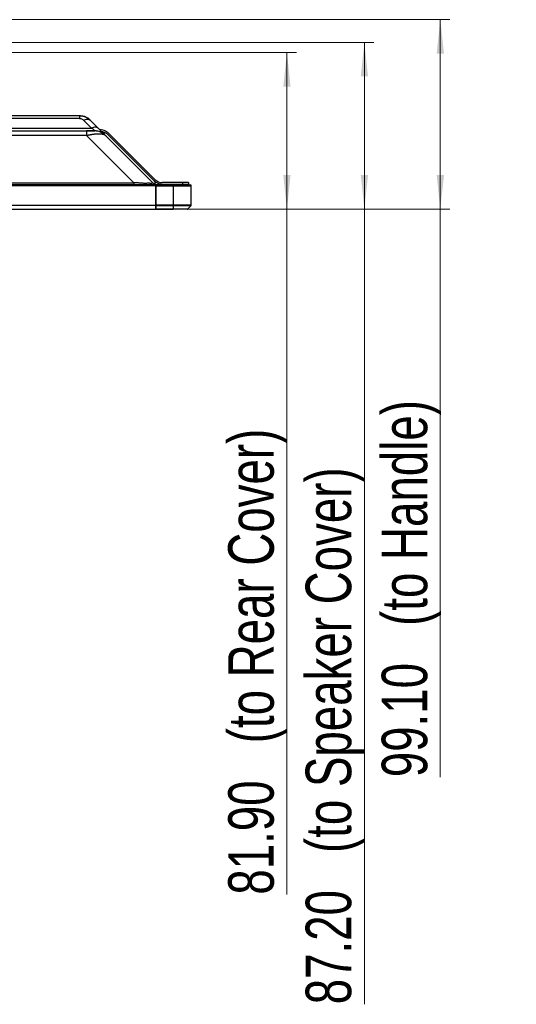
# Model space of a CAD drawing. Header units: millimetres. Extents: x 0 to 1118, y 0 to 864.
# Tile 59 of 256: x 534 to 585, y 596 to 699. Entities that reach past the tile are written whole.
import ezdxf

# ---------------------------------------------------------------- set-up
doc = ezdxf.new("R2010")
doc.units = ezdxf.units.MM
doc.styles.add('SLDTEXTSTYLE5', font='TXT', dxfattribs={"width": 0.75})
doc.dimstyles.new('SLDDIMSTYLE5', dxfattribs={"dimtxt": 4.7625, "dimasz": 3.556, "dimexe": 0, "dimexo": 0.0625, "dimgap": 1.190625, "dimtad": 1, "dimlfac": 5, "dimrnd": 1e-09, "dimzin": 4, "dimdsep": 46, "dimtxsty": 'SLDTEXTSTYLE5', "dimsah": 1, "dimcen": 0.09, "dimadec": 0, "dimazin": 1, "dimtfac": 1, "dimtofl": 0, "dimtmove": 0, "dimatfit": 3, "dimfxl": 1, "dimfrac": 2, "dimtolj": 1, "dimtzin": 12, "dimarcsym": 0})

# ---------------------------------------------------------------- blocks, each defined once
blk = doc.blocks.new('_D_12')
at = {"color": 7, "linetype": 'Continuous', "lineweight": 0}
for p, q in [((531.91, 695.27), (562.47, 695.27)), ((561.47, 678.89), (561.47, 695.27)), ((550.56, 678.89), (562.47, 678.89)), ((561.47, 678.89), (561.47, 607.16))]:
    blk.add_line(p, q, dxfattribs=at)
at = {"color": 7, "linetype": 'Continuous', "lineweight": 18}
for points in [[(561.47, 695.27), (561.09, 691.71), (561.85, 691.71)], [(561.47, 678.89), (561.85, 682.44), (561.09, 682.44)]]:
    blk.add_solid(points, dxfattribs=at)
at = {"color": 7, "linetype": 'Continuous', "lineweight": 18, "attachment_point": 1, "rotation": 90, "style": 'SLDTEXTSTYLE5'}
for s, insert, char_height in [('(to Rear Cover)', (555.33, 623), 4.7625), ('81.90', (555.33, 607.16), 4.762)]:
    blk.add_mtext(s, dxfattribs=dict(at, insert=insert, char_height=char_height))
blk = doc.blocks.new('_D_13')
at = {"color": 7, "linetype": 'Continuous', "lineweight": 0}
for p, q in [((436.84, 696.33), (570.57, 696.33)), ((569.57, 696.33), (569.57, 678.89)), ((550.56, 678.89), (570.57, 678.89)), ((569.57, 678.89), (569.57, 595.69))]:
    blk.add_line(p, q, dxfattribs=at)
at = {"color": 7, "linetype": 'Continuous', "lineweight": 18}
for points in [[(569.57, 696.33), (569.19, 692.77), (569.95, 692.77)], [(569.57, 678.89), (569.95, 682.44), (569.19, 682.44)]]:
    blk.add_solid(points, dxfattribs=at)
at = {"color": 7, "linetype": 'Continuous', "lineweight": 18, "attachment_point": 1, "rotation": 90, "style": 'SLDTEXTSTYLE5'}
for s, insert, char_height in [('(to Speaker Cover)', (563.43, 611.52), 4.7625), ('87.20', (563.43, 595.69), 4.762)]:
    blk.add_mtext(s, dxfattribs=dict(at, insert=insert, char_height=char_height))
blk = doc.blocks.new('_D_14')
at = {"color": 7, "linetype": 'Continuous', "lineweight": 0}
for p, q in [((520.02, 698.71), (578.51, 698.71)), ((577.51, 698.71), (577.51, 678.89)), ((550.56, 678.89), (578.51, 678.89)), ((577.51, 678.89), (577.51, 619.45))]:
    blk.add_line(p, q, dxfattribs=at)
at = {"color": 7, "linetype": 'Continuous', "lineweight": 18}
for points in [[(577.51, 698.71), (577.13, 695.15), (577.9, 695.15)], [(577.51, 678.89), (577.9, 682.44), (577.13, 682.44)]]:
    blk.add_solid(points, dxfattribs=at)
at = {"color": 7, "linetype": 'Continuous', "lineweight": 18, "attachment_point": 1, "rotation": 90, "style": 'SLDTEXTSTYLE5'}
for s, insert, char_height in [('(to Handle)', (571.38, 635.28), 4.7625), ('99.10', (571.38, 619.45), 4.762)]:
    blk.add_mtext(s, dxfattribs=dict(at, insert=insert, char_height=char_height))

msp = doc.modelspace()

# ---------------------------------------------------------------- linework, layer by layer
at = {"color": 7, "linetype": 'Continuous', "lineweight": 25}
for p, q in [((443.6424, 688.6679), (539.7637, 688.6679)), ((539.7637, 688.375), (443.6424, 688.375)), ((540.1879, 688.1992), (541.0264, 687.3607)), ((541.7335, 687.3607), (540.895, 688.1992)), ((519.9906, 687.3607), (541.0264, 687.3607)), ((540.5151, 686.5992), (444.6565, 686.5992)), ((444.6566, 687.0679), (540.5151, 687.0679)), ((540.5151, 686.5992), (545.4708, 681.6436)), ((547.4507, 681.6436), (542.495, 686.5992)), ((547.5858, 681.8476), (542.8459, 686.5875)), ((542.9591, 686.7006), (547.6992, 681.9606)), ((164.499, 681.4679), (549.587, 681.4679)), ((547.742, 681.4279), (166.342, 681.4279)), ((547.742, 681.3279), (166.342, 681.3279)), ((168.6152, 681.6436), (545.4708, 681.6436)), ((547.6999, 681.7336), (547.5858, 681.8476)), ((547.6999, 681.7336), (547.6999, 681.7476)), ((547.6999, 681.6079), (547.6999, 681.7336)), ((547.742, 681.3279), (547.742, 681.4279)), ((547.742, 679.2879), (547.742, 681.3279)), ((549.567, 681.4279), (547.767, 681.4279)), ((547.767, 681.3279), (547.767, 681.4279)), ((547.767, 681.3279), (549.567, 681.3279)), ((547.767, 681.3279), (547.767, 679.3044)), ((550.587, 681.6679), (548.4061, 681.6679)), ((548.4061, 681.5079), (550.587, 681.5079)), ((549.567, 681.4279), (549.567, 681.3279)), ((549.567, 681.4279), (551.367, 681.4279)), ((549.567, 681.3279), (551.467, 681.3279)), ((549.567, 681.3279), (549.567, 679.3044)), ((550.747, 681.4679), (549.587, 681.4679)), ((550.587, 681.5079), (550.587, 681.6679)), ((551.187, 681.6679), (550.587, 681.6679)), ((550.587, 681.5079), (551.187, 681.5079)), ((551.187, 681.6679), (551.187, 681.5079)), ((551.467, 679.3044), (551.467, 681.3279)), ((547.767, 680.5279), (547.742, 680.5279)), ((166.342, 679.2879), (547.742, 679.2879)), ((547.767, 679.9279), (547.742, 679.9279)), ((547.742, 679.2879), (547.742, 678.8879)), ((547.767, 679.2279), (547.742, 679.2279)), ((547.742, 679.1879), (547.767, 679.1879)), ((547.767, 679.2761), (547.767, 679.3044)), ((549.567, 679.3044), (547.767, 679.3044)), ((547.767, 679.2761), (549.567, 679.2761)), ((547.767, 678.8996), (547.767, 679.2761)), ((549.567, 678.8996), (547.767, 678.8996)), ((547.767, 678.8879), (547.767, 678.8996)), ((549.567, 679.3044), (549.567, 679.2761)), ((551.467, 679.3044), (549.567, 679.3044)), ((549.567, 679.2761), (551.4553, 679.2761)), ((549.567, 679.2761), (549.567, 678.8996)), ((551.0787, 678.8996), (549.567, 678.8996)), ((549.567, 678.8996), (549.567, 678.8879)), ((551.067, 678.8879), (551.0787, 678.8996)), ((551.0787, 678.8996), (551.4553, 679.2761)), ((551.4553, 679.2761), (551.467, 679.2879)), ((551.467, 679.3044), (551.467, 679.2879)), ((166.342, 678.8879), (547.742, 678.8879)), ((547.742, 678.8879), (547.767, 678.8879)), ((547.767, 678.8879), (549.567, 678.8879)), ((551.0504, 678.8879), (549.567, 678.8879)), ((551.067, 678.8879), (551.0504, 678.8879))]:
    msp.add_line(p, q, dxfattribs=at)
at = {"color": 8, "linetype": 'Continuous', "lineweight": 25}
for p, q in [((547.767, 681.2279), (547.742, 681.2279)), ((549.587, 681.4279), (549.587, 681.4679)), ((547.767, 679.8279), (547.742, 679.8279)), ((547.767, 679.4176), (547.742, 679.4176)), ((547.767, 679.3468), (547.742, 679.3468)), ((547.767, 679.2571), (547.742, 679.2571))]:
    msp.add_line(p, q, dxfattribs=at)
at = {"color": 7, "linetype": 'Continuous', "lineweight": 25}
for centre, radius, start, end in [((541.6863, 685.4279), 1.8, 45, 82.641733), ((541.6863, 685.4279), 1.64, 45, 79.657624), ((548.4061, 682.6679), 1.16, 225, 270), ((547.5999, 681.6079), 0.1, 270, 360), ((548.4061, 682.6679), 1, 225.015075, 270), ((550.747, 681.2279), 0.24, 56.44269, 90), ((551.367, 681.3279), 0.1, 0, 90), ((551.0504, 678.9279), 0.04, 270, 315), ((551.427, 679.3044), 0.04, 315, 0)]:
    msp.add_arc(centre, radius, start, end, dxfattribs=at)
for points, knots in [([(539.7637, 688.6679), (539.7637, 688.6679), (539.7637, 688.6418), (539.7637, 688.5416), (539.7637, 688.4675), (539.7637, 688.375)], [0, 0, 0, 0, 0.5, 0.5, 1, 1, 1, 1]), ([(539.7637, 688.6679), (539.7821, 688.6677), (539.8189, 688.6673), (539.874, 688.6643), (539.9291, 688.6595), (539.984, 688.6528), (540.0387, 688.6443), (540.093, 688.6339), (540.1468, 688.6216), (540.2001, 688.6075), (540.2528, 688.5916), (540.3048, 688.5739), (540.3561, 688.5545), (540.4066, 688.5333), (540.4563, 688.5105), (540.505, 688.4861), (540.5529, 688.4601), (540.5997, 688.4325), (540.6454, 688.4033), (540.6901, 688.3727), (540.7336, 688.3407), (540.7759, 688.3074), (540.817, 688.2726), (540.8569, 688.2367), (540.8823, 688.2117), (540.895, 688.1992)], [0, 0, 0, 0, 0.04336148, 0.08677493, 0.13024451, 0.17376387, 0.21731592, 0.26087249, 0.30439558, 0.34787856, 0.39135191, 0.43483371, 0.47832668, 0.52181826, 0.56528414, 0.60872872, 0.65217406, 0.69563219, 0.73910462, 0.78258256, 0.82605821, 0.86953802, 0.91302482, 0.95651528, 1, 1, 1, 1]), ([(539.7637, 688.375), (539.817, 688.3748), (539.9228, 688.3594), (540.0709, 688.2973), (540.1524, 688.2349), (540.1879, 688.1992)], [0, 0, 0, 0, 0.30715244, 0.63154782, 1, 1, 1, 1]), ([(540.1879, 688.1992), (540.3304, 688.2705), (540.4728, 688.3086), (540.7196, 688.3086), (540.8238, 688.2705), (540.895, 688.1992)], [0, 0, 0, 0, 0.5, 0.5, 1, 1, 1, 1]), ([(540.837, 688.2457), (540.7724, 688.3011), (540.6398, 688.4149), (540.4429, 688.5286), (540.3078, 688.5672), (540.2684, 688.5784)], [0, 0, 0, 0, 0.40181756, 0.82572464, 1, 1, 1, 1]), ([(541.7335, 687.3607), (541.6623, 687.432), (541.5581, 687.4701), (541.3113, 687.4701), (541.1689, 687.432), (541.0264, 687.3607)], [0, 0, 0, 0, 0.5, 0.5, 1, 1, 1, 1]), ([(541.3637, 687.0679), (541.364, 687.0681), (541.3646, 687.0685), (541.3652, 687.0717), (541.3647, 687.0767), (541.3626, 687.0837), (541.3582, 687.0925), (541.3515, 687.103), (541.3423, 687.1153), (541.3306, 687.1292), (541.3164, 687.1446), (541.2999, 687.1614), (541.2811, 687.1794), (541.26, 687.1985), (541.2369, 687.2185), (541.2117, 687.2392), (541.1847, 687.2603), (541.1559, 687.2815), (541.1254, 687.3025), (541.0936, 687.323), (541.0608, 687.3426), (541.0378, 687.3547), (541.0264, 687.3608)], [0, 0, 0, 0, 0.05113104, 0.1017842, 0.15187461, 0.20148072, 0.25077576, 0.29993846, 0.34914078, 0.39852399, 0.44817834, 0.49816151, 0.5484773, 0.59909966, 0.64995878, 0.7009539, 0.75196087, 0.80281133, 0.85331817, 0.90325984, 0.95228142, 1, 1, 1, 1]), ([(542.4229, 686.6713), (542.3709, 686.7234), (542.2656, 686.8287), (542.009, 687.0852), (541.8254, 687.2689), (541.7335, 687.3607)], [0, 0, 0, 0, 0.32794005, 0.66368859, 1, 1, 1, 1]), ([(540.5151, 687.0679), (540.5304, 687.0679), (540.561, 687.0679), (540.607, 687.0679), (540.6534, 687.0678), (540.6997, 687.0678), (540.7458, 687.0678), (540.7914, 687.0678), (540.8363, 687.0678), (540.8802, 687.0678), (540.9229, 687.0678), (540.9643, 687.0678), (541.0041, 687.0677), (541.0421, 687.0677), (541.0784, 687.0677), (541.1128, 687.0677), (541.1453, 687.0677), (541.1758, 687.0677), (541.2043, 687.0677), (541.2305, 687.0678), (541.2545, 687.0678), (541.2761, 687.0678), (541.301, 687.0678), (541.3261, 687.0678), (541.3471, 687.0678), (541.3603, 687.0679), (541.3626, 687.0679), (541.3637, 687.0679)], [0, 0, 0, 0, 0.034060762, 0.068594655, 0.103495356, 0.138663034, 0.174006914, 0.209445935, 0.24490507, 0.2803229, 0.315651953, 0.350862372, 0.385941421, 0.420894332, 0.455743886, 0.490526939, 0.525292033, 0.560090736, 0.594968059, 0.629957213, 0.66507435, 0.700318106, 0.735669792, 0.80252899, 0.869248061, 0.935291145, 1, 1, 1, 1]), ([(540.5151, 687.0679), (540.5151, 687.0679), (540.5151, 687.0262), (540.5151, 686.8659), (540.5151, 686.7473), (540.5151, 686.5992)], [0, 0, 0, 0, 0.5, 0.5, 1, 1, 1, 1]), ([(541.5031, 687.0618), (541.4927, 687.0618), (541.4772, 687.0618), (541.3618, 687.0618), (541.2405, 687.0618), (541.0857, 687.0617), (540.847, 687.0617), (540.6482, 687.0617), (540.5151, 687.0617)], [0, 0, 0, 0, 0.25157261, 0.37602865, 0.49997016, 0.62390191, 0.74833398, 1, 1, 1, 1]), ([(540.5151, 686.5992), (540.5377, 686.6044), (540.5828, 686.6148), (540.6501, 686.6296), (540.7171, 686.6439), (540.7836, 686.6576), (540.8497, 686.6706), (540.9152, 686.6829), (540.9802, 686.6945), (541.0445, 686.7054), (541.1081, 686.7155), (541.171, 686.7249), (541.2331, 686.7335), (541.2943, 686.7413), (541.3546, 686.7482), (541.4139, 686.7544), (541.4722, 686.7597), (541.5294, 686.7643), (541.5854, 686.7679), (541.6403, 686.7707), (541.6939, 686.7727), (541.7462, 686.7738), (541.7972, 686.7741), (541.8468, 686.7736), (541.8949, 686.7722), (541.9416, 686.77), (541.9867, 686.767), (542.0303, 686.7631), (542.0724, 686.7583), (542.1128, 686.7527), (542.1517, 686.7463), (542.1888, 686.7391), (542.2337, 686.729), (542.2842, 686.7151), (542.3379, 686.6964), (542.386, 686.6753), (542.4283, 686.652), (542.4653, 686.6268), (542.4851, 686.6084), (542.495, 686.5992)], [0, 0, 0, 0, 0.02394508, 0.04790063, 0.07186494, 0.09583639, 0.11981345, 0.14379472, 0.16777889, 0.19176478, 0.21575134, 0.23973763, 0.26372286, 0.28770636, 0.31168763, 0.33566628, 0.3596421, 0.38361504, 0.40758521, 0.43155287, 0.45551847, 0.47948265, 0.50344622, 0.52741015, 0.55137531, 0.57534242, 0.59931199, 0.62328435, 0.64725965, 0.6712379, 0.69521891, 0.71920237, 0.74318779, 0.78601414, 0.82884004, 0.87165944, 0.91446505, 0.95724842, 1, 1, 1, 1]), ([(542.495, 686.5992), (542.347, 686.7473), (542.1695, 686.8659), (541.7825, 687.0262), (541.5731, 687.0679), (541.3637, 687.0679)], [0, 0, 0, 0, 0.5, 0.5, 1, 1, 1, 1]), ([(547.4507, 681.6436), (547.45, 681.6442), (547.4485, 681.6453), (547.4465, 681.6448), (547.4445, 681.6429), (547.4423, 681.6398), (547.4395, 681.6356), (547.4361, 681.6307), (547.4316, 681.6253), (547.4259, 681.6195), (547.4187, 681.6135), (547.4097, 681.6075), (547.3987, 681.6018), (547.3852, 681.5964), (547.3689, 681.5916), (547.3434, 681.5865), (547.3035, 681.5825), (547.2423, 681.5815), (547.168, 681.5844), (547.0848, 681.5876), (546.996, 681.5885), (546.9, 681.5874), (546.7969, 681.584), (546.6843, 681.5813), (546.563, 681.5821), (546.4351, 681.5865), (546.3026, 681.5944), (546.167, 681.6046), (546.0293, 681.6156), (545.8902, 681.6264), (545.7506, 681.6357), (545.6107, 681.6426), (545.5174, 681.6433), (545.4708, 681.6436)], [0, 0, 0, 0, 0.02066369, 0.04131831, 0.06197134, 0.0826257, 0.10328128, 0.12393656, 0.14459018, 0.16524249, 0.18589715, 0.2065626, 0.22724097, 0.24791735, 0.26858607, 0.28925657, 0.3297334, 0.37017899, 0.41059783, 0.45106575, 0.49148885, 0.53191537, 0.57423573, 0.61650759, 0.65881666, 0.70114355, 0.74343796, 0.78574735, 0.82859796, 0.87145173, 0.9143256, 0.95718932, 1, 1, 1, 1]), ([(545.4708, 681.6436), (545.4708, 681.5881), (545.4708, 681.5436), (545.4708, 681.4835), (545.4708, 681.4679), (545.4708, 681.4679)], [0, 0, 0, 0, 0.5, 0.5, 1, 1, 1, 1]), ([(547.4507, 681.6436), (547.4794, 681.6164), (547.5188, 681.5791), (547.567, 681.555), (547.5799, 681.5485)], [0, 0, 0, 0, 0.73013885, 1, 1, 1, 1]), ([(547.6992, 681.4789), (547.704, 681.4799), (547.7207, 681.4833), (547.6785, 681.4976), (547.6244, 681.5221), (547.5971, 681.536), (547.5836, 681.5433), (547.5773, 681.5469), (547.5744, 681.5485)], [0, 0, 0, 0, 0.21604377, 0.75951241, 0.9179283, 0.96672169, 0.98466543, 1, 1, 1, 1]), ([(547.7429, 681.4767), (547.7441, 681.4773), (547.7481, 681.4793), (547.7348, 681.4832), (547.7029, 681.4931), (547.6912, 681.4967)], [0, 0, 0, 0, 0.23182418, 0.71694338, 1, 1, 1, 1])]:
    msp.add_open_spline(points, degree=3, knots=knots, dxfattribs=at)

# ---------------------------------------------------------------- dimensions: what is measured, and where the dimension line sits
at = {"color": 7, "linetype": 'Continuous', "lineweight": 18}
for base, p1, p2, text, picture, middle in [((577.5143, 678.8879), (519.0242, 698.707), (549.562, 678.8879), '<>(to Handle)', '_D_14', (577.5143, 644.8879)), ((569.5702, 678.8879), (435.842, 696.3279), (549.562, 678.8879), '<>(to Speaker Cover)', '_D_13', (569.5702, 632.8879)), ((561.467, 695.2679), (549.562, 678.8879), (530.907, 695.2679), '<>(to Rear Cover)', '_D_12', (561.467, 638.8879))]:
    dim = msp.add_linear_dim(base=base, p1=p1, p2=p2, angle=90, text=text, dimstyle='SLDDIMSTYLE5', dxfattribs=at)
    dim.commit()
    dim.dimension.update_dxf_attribs({"geometry": picture, "text_midpoint": middle, "dimtype": 160})

doc.saveas('drawing.dxf')
